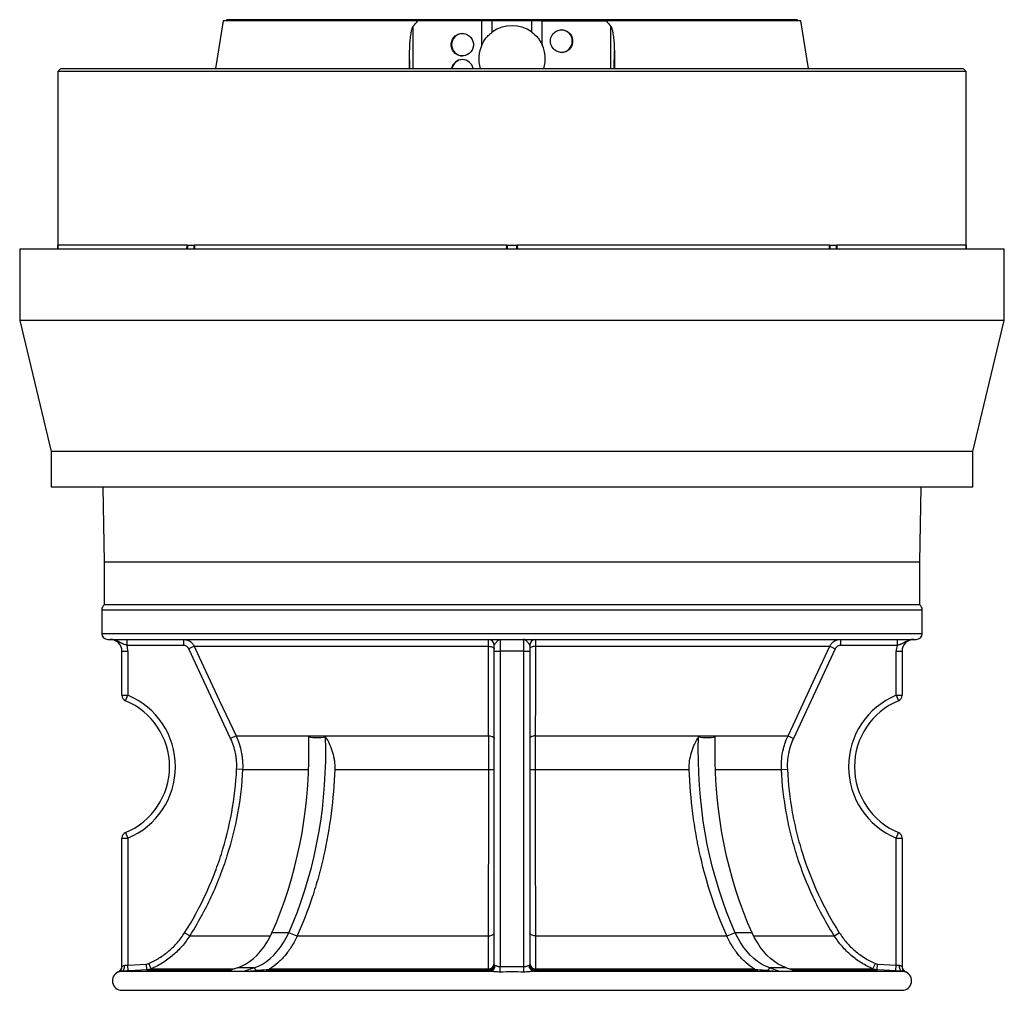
# Model space of a CAD drawing. Header units: millimetres. Extents: x 2138 to 3794, y 859 to 5107.
# Tile 1 of 4: x 2138 to 3794, y 859 to 2491. Entities that reach past the tile are written whole.
import ezdxf

# ---------------------------------------------------------------- set-up
doc = ezdxf.new("R2010")
doc.units = ezdxf.units.MM
doc.header["$LTSCALE"] = 2

msp = doc.modelspace()

# ---------------------------------------------------------------- linework, layer by layer
at = {"color": 7, "linetype": 'Continuous', "lineweight": 25}
for p, q in [((2479.6, 2488.8), (2466.7, 2408.8)), ((2807.3, 2488.8), (2479.6, 2488.8)), ((2485.5, 2490.8), (2485.6, 2488.8)), ((2882.2, 2488.8), (2807.3, 2488.8)), ((2915, 2488.8), (2882.2, 2488.8)), ((2914.8, 2448.5), (2915, 2488.8)), ((2932.3, 2488.8), (2915, 2488.8)), ((2932.3, 2469.9), (2932.3, 2488.8)), ((2965.6, 2488.8), (2932.3, 2488.8)), ((2998.8, 2488.8), (2965.6, 2488.8)), ((3016.2, 2488.8), (2998.8, 2488.8)), ((2998.8, 2469.9), (2998.8, 2488.8)), ((3016.3, 2448.5), (3016.2, 2488.8)), ((3016.2, 2488.8), (3048.9, 2488.8)), ((3048.9, 2488.8), (3123.9, 2488.8)), ((3451.6, 2488.8), (3123.9, 2488.8)), ((3445.6, 2488.8), (3445.6, 2490.8)), ((3464.5, 2408.8), (3451.6, 2488.8)), ((2793.1, 2408.8), (2793.4, 2438.6)), ((3137.7, 2438.6), (3138.1, 2408.8)), ((2206.6, 2408.8), (2201.6, 2403.8)), ((2201.6, 2403.8), (2201.6, 2111.5)), ((3729.6, 2403.8), (2201.6, 2403.8)), ((2206.6, 2408.8), (3724.6, 2408.8)), ((3729.6, 2403.8), (3724.6, 2408.8)), ((3729.6, 2111.5), (3729.6, 2403.8)), ((2137.6, 2104.8), (2137.6, 1984.8)), ((3793.6, 2104.8), (2137.6, 2104.8)), ((2419.1, 2111.5), (2201.6, 2111.5)), ((2201.6, 2111.5), (2201.6, 2111.5)), ((2201.6, 2104.8), (2201.6, 2111.5)), ((2201.6, 2111.5), (2201.6, 2111.5)), ((2419.1, 2111.5), (2419.4, 2111.5)), ((2419.4, 2111.5), (2419.7, 2111.5)), ((2419.7, 2111.5), (2425.3, 2111.5)), ((2425.3, 2111.5), (2431, 2111.5)), ((2431, 2111.5), (2431.3, 2111.5)), ((2431.3, 2111.5), (2431.7, 2111.5)), ((2956.7, 2111.5), (2431.7, 2111.5)), ((2956.7, 2111.5), (2957.1, 2111.5)), ((2957.1, 2111.5), (2957.6, 2111.5)), ((2957.6, 2111.5), (2965.6, 2111.5)), ((2965.6, 2111.5), (2973.6, 2111.5)), ((2973.6, 2111.5), (2974, 2111.5)), ((2974, 2111.5), (2974.4, 2111.5)), ((3499.5, 2111.5), (2974.4, 2111.5)), ((3499.5, 2111.5), (3499.8, 2111.5)), ((3499.8, 2111.5), (3500.2, 2111.5)), ((3500.2, 2111.5), (3505.8, 2111.5)), ((3505.8, 2111.5), (3511.5, 2111.5)), ((3511.5, 2111.5), (3511.8, 2111.5)), ((3511.8, 2111.5), (3512, 2111.5)), ((3729.5, 2111.5), (3512, 2111.5)), ((3729.5, 2104.8), (3729.5, 2111.5)), ((3729.5, 2111.5), (3729.6, 2111.5)), ((3729.6, 2111.5), (3729.6, 2111.5)), ((3729.6, 2111.5), (3729.6, 2104.8)), ((3793.6, 1984.8), (3793.6, 2104.8)), ((2137.6, 1984.8), (2190.6, 1764.8)), ((3793.6, 1984.8), (2137.6, 1984.8)), ((3740.6, 1764.8), (3793.6, 1984.8)), ((2190.6, 1764.8), (2190.6, 1704.8)), ((3740.6, 1764.8), (2190.6, 1764.8)), ((3740.6, 1704.8), (3740.6, 1764.8)), ((3740.6, 1704.8), (2190.6, 1704.8)), ((2277.2, 1704.8), (2279.4, 1578.8)), ((3651.7, 1578.8), (3653.9, 1704.8)), ((3651.7, 1578.8), (2279.4, 1578.8)), ((2279.6, 1578.8), (2279.6, 1506.8)), ((3651.6, 1506.8), (3651.6, 1578.8)), ((2275.6, 1498.8), (2275.6, 1458.8)), ((3651.6, 1506.8), (2279.6, 1506.8)), ((3655.6, 1458.8), (3655.6, 1498.8)), ((2285.6, 1448.8), (2965.6, 1448.8)), ((2317.9, 1448.8), (2317.9, 1438.8)), ((2412.9, 1448.8), (2412.9, 1438.8)), ((2945.6, 1448.8), (2945.6, 1428.8)), ((2965.6, 1448.8), (3645.6, 1448.8)), ((2985.6, 1428.8), (2985.6, 1448.8)), ((3518.2, 1448.8), (3518.2, 1438.8)), ((3613.3, 1448.8), (3613.3, 1438.8)), ((2309.6, 1428.8), (2319.6, 1428.8)), ((2309.6, 1354.8), (2309.6, 1428.8)), ((2412.9, 1438.8), (2317.9, 1438.8)), ((2319.6, 1428.8), (2319.6, 1354.8)), ((2431, 1437.3), (2422, 1433)), ((2492.3, 1282.4), (2422, 1433)), ((2431, 1437.3), (2926.2, 1437.3)), ((2935.6, 1428.8), (2935.6, 1438.8)), ((2935.6, 1428.8), (2945.6, 1428.8)), ((2935.6, 901.3), (2935.6, 1428.8)), ((2985.6, 1428.8), (2945.6, 1428.8)), ((2945.6, 1428.8), (2945.6, 898.6)), ((2985.6, 1428.8), (2995.6, 1428.8)), ((2985.6, 898.6), (2985.6, 1428.8)), ((2995.6, 1438.8), (2995.6, 1428.8)), ((2995.6, 1428.8), (2995.6, 901.3)), ((3004.9, 1437.3), (3500.1, 1437.3)), ((3509.2, 1433), (3438.9, 1282.4)), ((3500.1, 1437.3), (3509.2, 1433)), ((3613.3, 1438.8), (3518.2, 1438.8)), ((3611.6, 1428.8), (3621.6, 1428.8)), ((3611.6, 1354.8), (3611.6, 1428.8)), ((3621.6, 1428.8), (3621.6, 1354.8)), ((2309.6, 1354.8), (2319.6, 1354.8)), ((2315.7, 1345.6), (2319.6, 1354.8)), ((3611.6, 1354.8), (3621.6, 1354.8)), ((3611.6, 1354.8), (3615.4, 1345.6)), ((2501.4, 1286.6), (2492.3, 1282.4)), ((2501.4, 1286.6), (2926.3, 1286.6)), ((3004.8, 1286.6), (3429.8, 1286.6)), ((3429.8, 1286.6), (3438.9, 1282.4)), ((2512.5, 1229.9), (2502.5, 1230.4)), ((2512.5, 1229.9), (2623.5, 1229.9)), ((2667.5, 1229.9), (2926.4, 1229.9)), ((3004.7, 1229.9), (3263.7, 1229.9)), ((3307.6, 1229.9), (3418.7, 1229.9)), ((3418.7, 1229.9), (3428.7, 1230.4)), ((2309.6, 1114.8), (2319.6, 1114.8)), ((2309.6, 898.8), (2309.6, 1114.8)), ((2315.7, 1124), (2319.6, 1114.8)), ((2319.6, 1114.8), (2319.6, 901.3)), ((3611.6, 1114.8), (3615.4, 1124)), ((3611.6, 901.3), (3611.6, 1114.8)), ((3611.6, 1114.8), (3621.6, 1114.8)), ((3621.6, 1114.8), (3621.6, 898.8)), ((2423.5, 950.2), (2415, 955.6)), ((2590.1, 955.6), (2561.8, 955.6)), ((2604.1, 949.8), (2590.1, 955.6)), ((2604.2, 950.2), (2926.2, 950.2)), ((3005, 950.2), (3326.9, 950.2)), ((3341.1, 955.6), (3327.1, 949.8)), ((3369.4, 955.6), (3341.1, 955.6)), ((3507.7, 950.2), (3516.1, 955.6)), ((2319.6, 901.3), (2351, 903)), ((2320.1, 891.3), (2319.6, 901.3)), ((2351.5, 893), (2351, 903)), ((2358.5, 894.6), (2354.5, 903.8)), ((2503.7, 896.4), (2487.5, 890.8)), ((2532, 896.4), (2503.7, 896.4)), ((2532, 896.4), (2515.8, 890.8)), ((2536, 892), (2532, 896.4)), ((2557.9, 894.6), (2925.8, 894.6)), ((2945.7, 889.5), (2945.6, 898.6)), ((2985.5, 889.5), (2985.6, 898.6)), ((3005.3, 894.6), (3373.2, 894.6)), ((3399.2, 896.4), (3395.2, 892)), ((3427.5, 896.4), (3399.2, 896.4)), ((3399.2, 896.4), (3415.4, 890.8)), ((3427.5, 896.4), (3443.6, 890.8)), ((3572.7, 894.6), (3576.7, 903.8)), ((3579.6, 893), (3580.2, 903)), ((3580.2, 903), (3611.6, 901.3)), ((3611.1, 891.3), (3611.6, 901.3)), ((2309.1, 890.8), (2928.5, 890.8)), ((2515.8, 890.8), (2536, 892)), ((2552.1, 893), (2925.6, 893)), ((3002.7, 890.8), (3622.1, 890.8)), ((3005.5, 893), (3379, 893)), ((3395.2, 892), (3415.4, 890.8)), ((3627.7, 889.5), (3627.7, 889.5)), ((2309.6, 858.8), (3621.6, 858.8))]:
    msp.add_line(p, q, dxfattribs=at)
at = {"color": 8, "linetype": 'Continuous', "lineweight": 25}
for p, q in [((2965.6, 2490.8), (2485.5, 2490.8)), ((3445.6, 2490.8), (2965.6, 2490.8)), ((2799.3, 2408.8), (2799.5, 2479.8)), ((3131.9, 2408.8), (3131.7, 2479.8)), ((2793.9, 2408.8), (2793.4, 2438.6)), ((3137.2, 2408.8), (3137.7, 2438.6)), ((2418.9, 2104.8), (2419.1, 2111.5)), ((2419.7, 2111.5), (2419.7, 2104.8)), ((2431, 2104.8), (2431, 2111.5)), ((2956.4, 2104.8), (2956.7, 2111.5)), ((2957.6, 2111.5), (2957.6, 2104.8)), ((2973.6, 2104.8), (2973.6, 2111.5)), ((3499.3, 2104.8), (3499.5, 2111.5)), ((3500.2, 2111.5), (3500.2, 2104.8)), ((3511.5, 2104.8), (3511.5, 2111.5)), ((2275.6, 1498.8), (2965.6, 1498.8)), ((2965.6, 1498.8), (3655.6, 1498.8)), ((2275.6, 1458.8), (2965.6, 1458.8)), ((2965.6, 1458.8), (3655.6, 1458.8)), ((2423.5, 950.2), (2559.2, 950.2)), ((3371.9, 950.2), (3507.7, 950.2)), ((2358.5, 894.6), (2498.4, 894.6)), ((3432.7, 894.6), (3572.7, 894.6)), ((2351.5, 893), (2493.8, 893)), ((3437.4, 893), (3579.6, 893)), ((3627.7, 889.5), (3627.7, 889.5))]:
    msp.add_line(p, q, dxfattribs=at)
at = {"color": 7, "linetype": 'Continuous', "lineweight": 25, "flags": 128}
for points in [[(2431, 1437.3), (2439.5, 1419.1), (2473.3, 1346.6), (2501.4, 1286.6)], [(2926.2, 1437.3), (2928.1, 1437.1), (2929.9, 1436.9), (2931.5, 1436.5), (2932.9, 1435.9), (2934, 1435.3), (2934.9, 1434.6), (2935.4, 1433.8), (2935.6, 1433)], [(3004.9, 1437.3), (3003.1, 1437.1), (3001.3, 1436.9), (2999.7, 1436.5), (2998.3, 1435.9), (2997.1, 1435.3), (2996.3, 1434.6), (2995.8, 1433.8), (2995.6, 1433)], [(3429.8, 1286.6), (3438.3, 1304.7), (3472.1, 1377.2), (3500.1, 1437.3)], [(2561.8, 955.6), (2569.3, 973), (2576.3, 990.7), (2582.9, 1008.8), (2589, 1027.3), (2594.7, 1046), (2599.8, 1065), (2604.5, 1084.2), (2608.7, 1103.7), (2612.4, 1123.4), (2615.6, 1143.2), (2618.3, 1163.2), (2620.5, 1183.3), (2622.1, 1203.6), (2623.3, 1223.9), (2623.9, 1244.2), (2624, 1264.5), (2623.6, 1284.9)], [(2590.1, 955.6), (2597.6, 973), (2604.6, 990.7), (2611.2, 1008.8), (2617.3, 1027.3), (2623, 1046), (2628.1, 1065), (2632.8, 1084.2), (2637, 1103.7), (2640.7, 1123.4), (2643.9, 1143.2), (2646.6, 1163.2), (2648.8, 1183.3), (2650.4, 1203.6), (2651.6, 1223.9), (2652.2, 1244.2), (2652.3, 1264.5), (2651.9, 1284.9)], [(2926.3, 1286.6), (2928.2, 1286.5), (2929.9, 1286.2), (2931.5, 1285.8), (2932.9, 1285.3), (2934.1, 1284.6), (2934.9, 1283.9), (2935.4, 1283.2), (2935.6, 1282.4)], [(3004.8, 1286.6), (3003, 1286.5), (3001.2, 1286.2), (2999.6, 1285.8), (2998.2, 1285.3), (2997.1, 1284.6), (2996.3, 1283.9), (2995.8, 1283.2), (2995.6, 1282.4)], [(3341.1, 955.6), (3333.6, 973), (3326.6, 990.7), (3320, 1008.8), (3313.9, 1027.3), (3308.2, 1046), (3303, 1065), (3298.3, 1084.2), (3294.1, 1103.7), (3290.5, 1123.4), (3287.3, 1143.2), (3284.6, 1163.2), (3282.4, 1183.3), (3280.7, 1203.6), (3279.6, 1223.9), (3279, 1244.2), (3278.8, 1264.5), (3279.3, 1284.9)], [(3369.4, 955.6), (3361.9, 973), (3354.8, 990.7), (3348.3, 1008.8), (3342.1, 1027.3), (3336.5, 1046), (3331.3, 1065), (3326.6, 1084.2), (3322.4, 1103.7), (3318.7, 1123.4), (3315.5, 1143.2), (3312.9, 1163.2), (3310.7, 1183.3), (3309, 1203.6), (3307.9, 1223.9), (3307.2, 1244.2), (3307.1, 1264.5), (3307.5, 1284.9)], [(2503.7, 896.4), (2510.7, 899.3), (2517.6, 902.9), (2524.3, 907.3), (2530.7, 912.4), (2536.8, 918.1), (2542.6, 924.5), (2548, 931.5), (2553, 939), (2557.6, 947.1), (2561.8, 955.6)], [(2532, 896.4), (2539, 899.3), (2545.9, 902.9), (2552.6, 907.3), (2559, 912.4), (2565.1, 918.1), (2570.8, 924.5), (2576.3, 931.5), (2581.3, 939), (2585.9, 947.1), (2590.1, 955.6)], [(2926.2, 950.2), (2928.1, 950.4), (2929.8, 950.7), (2931.4, 951.3), (2932.9, 951.9), (2934, 952.7), (2934.9, 953.6), (2935.4, 954.6), (2935.6, 955.6)], [(3005, 950.2), (3003.1, 950.4), (3001.3, 950.7), (2999.7, 951.3), (2998.3, 951.9), (2997.1, 952.7), (2996.3, 953.6), (2995.8, 954.6), (2995.6, 955.6)], [(3399.2, 896.4), (3392.1, 899.3), (3385.3, 902.9), (3378.6, 907.3), (3372.2, 912.4), (3366.1, 918.1), (3360.3, 924.5), (3354.9, 931.5), (3349.9, 939), (3345.3, 947.1), (3341.1, 955.6)], [(3427.5, 896.4), (3420.4, 899.3), (3413.5, 902.9), (3406.9, 907.3), (3400.5, 912.4), (3394.4, 918.1), (3388.6, 924.5), (3383.2, 931.5), (3378.2, 939), (3373.5, 947.1), (3369.4, 955.6)], [(2309.1, 890.8), (2310.1, 891), (2311.1, 891.6), (2312, 892.5), (2312.8, 893.8), (2313.4, 895.3), (2313.8, 897), (2314, 898.8), (2314.1, 900.7)], [(3622.1, 890.8), (3621, 891), (3620.1, 891.6), (3619.2, 892.5), (3618.4, 893.8), (3617.8, 895.3), (3617.4, 897), (3617.1, 898.8), (3617.1, 900.7)], [(2351.5, 893), (2331.5, 891.9), (2320.1, 891.3)], [(2925.6, 891.3), (2925.6, 892.3), (2925.6, 893)], [(3005.5, 893), (3005.5, 891.9), (3005.5, 891.3)], [(3611.1, 891.3), (3591.1, 892.4), (3579.6, 893)]]:
    msp.add_lwpolyline(points, dxfattribs=at)
at = {"color": 7, "linetype": 'Continuous', "lineweight": 25}
for centre, radius, start, end in [((2883.1, 2448.8), 19, 91.868, 267.9584), ((2965.6, 2424.8), 56, 53.5819, 126.4181), ((3048, 2454.8), 19, 272.0138, 88.1599), ((2965.6, 2424.8), 56, 154.9502, 196.6015), ((2965.6, 2424.8), 56, 343.3985, 25.0498), ((2883.1, 2405), 18.8, 91.7514, 168.3234), ((2285.6, 1498.8), 10, 126.8699, 180), ((3645.6, 1498.8), 10, 360, 53.1301), ((2285.6, 1458.8), 10, 180, 270), ((3645.6, 1458.8), 10, 270, 0), ((2289.6, 1428.8), 20, 0, 90), ((2925.6, 1438.8), 10, 0, 90), ((3005.6, 1438.8), 10, 90, 180), ((3641.6, 1428.8), 20, 90, 180), ((2289.6, 1428.8), 30, 0, 19.4712), ((3641.6, 1428.8), 30, 160.5288, 180), ((2319.6, 1354.8), 10, 180, 247.3801), ((2269.6, 1234.8), 120, 292.6199, 67.3801), ((2269.6, 1234.8), 130, 292.6199, 67.3801), ((3661.6, 1234.8), 130, 112.6199, 247.3801), ((3661.6, 1234.8), 120, 112.6199, 247.3801), ((3611.6, 1354.8), 10, 292.6199, 0), ((2928.6, 1274.2), 44.3, 267.2213, 279.0705), ((3002.6, 1274.2), 44.3, 260.9295, 272.7787), ((2319.6, 1114.8), 10, 112.6199, 180), ((3611.6, 1114.8), 10, 0, 67.3801), ((2299.6, 898.8), 10, 292.6476, 0.2395), ((2299.6, 898.8), 10, 316.1034, 360), ((2925.6, 903), 9.99, 270.1557, 359.961), ((2925.6, 901.3), 9.99, 270.146, 359.961), ((2926, 904.2), 9.59, 269.0397, 357.5003), ((2927.4, 900.4), 9.67, 276.6449, 2.289), ((3003.8, 900.4), 9.67, 177.711, 263.3551), ((3005.2, 904.2), 9.59, 182.4997, 270.9603), ((3005.6, 903), 9.99, 180.039, 269.8443), ((3005.6, 901.3), 9.99, 180.039, 269.854), ((3631.6, 898.8), 10, 179.7605, 247.3882), ((3631.6, 898.8), 10, 180, 223.2508), ((2309.6, 874.8), 16, 112.6242, 270), ((3621.6, 874.8), 16, 270, 67.4072)]:
    msp.add_arc(centre, radius, start, end, dxfattribs=at)
at = {"color": 8, "linetype": 'Continuous', "lineweight": 25}
for centre, start, end in [((2299.6, 898.8), 292.648, 316.1035), ((3631.6, 898.8), 223.2508, 247.352)]:
    msp.add_arc(centre, 10, start, end, dxfattribs=at)
at = {"color": 7, "linetype": 'Continuous', "lineweight": 25}
for centre, major_axis in [((2882, 2448.8), (1.9, 18.9)), ((3049, 2454.8), (-1.9, 18.9))]:
    msp.add_ellipse(centre, major_axis=major_axis, ratio=0.984511, dxfattribs=at)
for start_param, end_param in [(0.0977, 1.456383), (5.022202, 6.380885)]:
    msp.add_ellipse((2882, 2404.8), major_axis=(1.9, 18.9), ratio=0.984511, start_param=start_param, end_param=end_param, dxfattribs=at)
for points in [[(2799.5, 2479.8), (2802, 2482.9), (2804.6, 2485.9), (2807.3, 2488.8)], [(3123.9, 2488.8), (3126.6, 2485.9), (3129.2, 2482.9), (3131.7, 2479.8)], [(2623.6, 1284.9), (2628.4, 1284.2), (2637.8, 1283.4), (2647.2, 1284.2), (2651.9, 1284.9)], [(3279.3, 1284.9), (3283.9, 1284.2), (3293.3, 1283.4), (3302.8, 1284.2), (3307.5, 1284.9)], [(2604.2, 950.2), (2604.2, 950.1), (2604.1, 950), (2604.1, 949.8)], [(3327.1, 949.8), (3327, 950), (3327, 950.1), (3326.9, 950.2)], [(2351, 903), (2352.2, 903), (2353.4, 903.3), (2354.5, 903.8)], [(2358.5, 894.6), (2357.3, 894.1), (2355.1, 893.4), (2352.7, 893), (2351.5, 893)], [(2925.6, 893), (2925.7, 893), (2925.7, 893.4), (2925.8, 894.1), (2925.8, 894.6)], [(3005.3, 894.6), (3005.4, 894.1), (3005.4, 893.4), (3005.5, 893), (3005.5, 893)], [(3579.6, 893), (3578.4, 893), (3576.1, 893.4), (3573.8, 894.1), (3572.7, 894.6)], [(3576.7, 903.8), (3577.8, 903.3), (3579, 903), (3580.2, 903)], [(2487.5, 890.8), (2497, 890.8), (2506.5, 890.8), (2515.8, 890.8)], [(2552.1, 893), (2546.6, 892.7), (2541.2, 892.3), (2536, 892)], [(2985.5, 889.5), (2972.2, 889.6), (2959, 889.6), (2945.7, 889.5)], [(3395.2, 892), (3390, 892.3), (3384.6, 892.7), (3379, 893)], [(3415.4, 890.8), (3424.7, 890.8), (3434.1, 890.8), (3443.6, 890.8)]]:
    msp.add_open_spline(points, degree=3, dxfattribs=at)
for points, knots in [([(2793.4, 2438.6), (2793.5, 2442), (2793.6, 2445.5), (2794, 2452.5), (2794.3, 2456), (2794.9, 2461.2), (2795.1, 2462.9), (2795.6, 2466.4), (2795.9, 2468.1), (2796.6, 2471.6), (2797, 2473.3), (2797.7, 2475.8), (2797.9, 2476.7), (2798.4, 2477.9), (2798.6, 2478.3), (2799, 2479.1), (2799.2, 2479.5), (2799.5, 2479.8)], [0, 0, 0, 0, 0.25, 0.25, 0.5, 0.5, 0.625, 0.625, 0.75, 0.75, 0.875, 0.875, 0.9375, 0.9375, 0.96875, 0.96875, 1, 1, 1, 1]), ([(2914.8, 2448.5), (2916.8, 2452.7), (2919.3, 2456.7), (2922.9, 2461.1), (2923.7, 2462), (2925.3, 2463.7), (2926.1, 2464.6), (2928.7, 2467), (2930.4, 2468.5), (2932.3, 2469.9)], [0, 0, 0, 0, 0.5, 0.5, 0.625, 0.625, 0.75, 0.75, 1, 1, 1, 1]), ([(2998.8, 2469.9), (3002.6, 2467.1), (3005.9, 2463.9), (3009.6, 2459.4), (3010.3, 2458.5), (3011.7, 2456.6), (3012.3, 2455.6), (3014.2, 2452.7), (3015.3, 2450.6), (3016.3, 2448.5)], [0, 0, 0, 0, 0.5, 0.5, 0.625, 0.625, 0.75, 0.75, 1, 1, 1, 1]), ([(3131.7, 2479.8), (3132, 2479.5), (3132.2, 2479.1), (3132.6, 2478.3), (3132.7, 2477.9), (3133.2, 2476.7), (3133.5, 2475.8), (3134.2, 2473.3), (3134.6, 2471.5), (3135.2, 2468.1), (3135.5, 2466.4), (3136, 2462.9), (3136.3, 2461.2), (3136.8, 2455.9), (3137.1, 2452.5), (3137.6, 2445.5), (3137.7, 2442), (3137.7, 2438.6)], [0, 0, 0, 0, 0.03125, 0.03125, 0.0625, 0.0625, 0.125, 0.125, 0.25, 0.25, 0.375, 0.375, 0.5, 0.5, 0.75, 0.75, 1, 1, 1, 1]), ([(2201.6, 2111.5), (2201.6, 2110.1), (2201.6, 2107.9), (2201.7, 2105.7), (2201.7, 2104.8)], [0, 0, 0, 0, 0.619793, 1, 1, 1, 1]), ([(2317.9, 1438.8), (2316.6, 1439.2), (2315.3, 1439.6), (2313.5, 1440.3), (2312.9, 1440.5), (2311.7, 1441.1), (2311.2, 1441.3), (2309.5, 1442.2), (2308.4, 1442.7), (2306.2, 1443.9), (2305.1, 1444.5), (2302.9, 1445.6), (2301.7, 1446.1), (2299.4, 1447), (2298.3, 1447.4), (2295.8, 1448.1), (2294.6, 1448.4), (2292.7, 1448.6), (2292.1, 1448.7), (2291.2, 1448.8), (2290.8, 1448.8), (2290.2, 1448.8), (2289.9, 1448.8), (2289.6, 1448.8)], [0, 0, 0, 0, 0.125, 0.125, 0.1875, 0.1875, 0.25, 0.25, 0.375, 0.375, 0.5, 0.5, 0.625, 0.625, 0.75, 0.75, 0.875, 0.875, 0.9375, 0.9375, 0.96875, 0.96875, 1, 1, 1, 1]), ([(2412.9, 1448.8), (2414.8, 1448.8), (2416.7, 1448.5), (2419.4, 1447.7), (2420.3, 1447.4), (2422, 1446.6), (2422.8, 1446.2), (2424, 1445.4), (2424.4, 1445.2), (2425.2, 1444.6), (2425.6, 1444.3), (2426.6, 1443.4), (2427.3, 1442.7), (2428.6, 1441.3), (2429.1, 1440.5), (2430.2, 1439), (2430.6, 1438.1), (2431, 1437.3)], [0, 0, 0, 0, 0.25, 0.25, 0.375, 0.375, 0.5, 0.5, 0.5625, 0.5625, 0.625, 0.625, 0.75, 0.75, 0.875, 0.875, 1, 1, 1, 1]), ([(2926.2, 1437.3), (2926.2, 1439), (2926.2, 1440.6), (2926.1, 1442.7), (2926.1, 1443.4), (2926, 1444.6), (2926, 1445.2), (2926, 1445.9), (2925.9, 1446.2), (2925.9, 1446.6), (2925.9, 1446.8), (2925.8, 1447.4), (2925.8, 1447.7), (2925.8, 1448.3), (2925.7, 1448.5), (2925.6, 1448.7), (2925.6, 1448.8), (2925.6, 1448.8)], [0, 0, 0, 0, 0.25, 0.25, 0.375, 0.375, 0.5, 0.5, 0.5625, 0.5625, 0.625, 0.625, 0.75, 0.75, 0.875, 0.875, 1, 1, 1, 1]), ([(2935.6, 1438.8), (2935.6, 1439.2), (2935.8, 1439.6), (2936.2, 1440.3), (2936.4, 1440.5), (2936.7, 1441.1), (2936.9, 1441.3), (2937.6, 1442.2), (2938.1, 1442.7), (2939, 1443.9), (2939.5, 1444.5), (2940.5, 1445.6), (2941, 1446.1), (2941.9, 1447), (2942.4, 1447.4), (2943.3, 1448.1), (2943.8, 1448.4), (2944.5, 1448.6), (2944.7, 1448.7), (2945, 1448.8), (2945.1, 1448.8), (2945.4, 1448.8), (2945.5, 1448.8), (2945.6, 1448.8)], [0, 0, 0, 0, 0.125, 0.125, 0.1875, 0.1875, 0.25, 0.25, 0.375, 0.375, 0.5, 0.5, 0.625, 0.625, 0.75, 0.75, 0.875, 0.875, 0.9375, 0.9375, 0.96875, 0.96875, 1, 1, 1, 1]), ([(2995.6, 1438.8), (2995.6, 1439.2), (2995.4, 1439.6), (2995, 1440.3), (2994.8, 1440.5), (2994.4, 1441.1), (2994.2, 1441.3), (2993.6, 1442.2), (2993.1, 1442.7), (2992.1, 1443.9), (2991.6, 1444.5), (2990.7, 1445.6), (2990.2, 1446.1), (2989.2, 1447), (2988.7, 1447.4), (2987.8, 1448.1), (2987.4, 1448.4), (2986.7, 1448.6), (2986.5, 1448.7), (2986.1, 1448.8), (2986, 1448.8), (2985.8, 1448.8), (2985.7, 1448.8), (2985.6, 1448.8)], [0, 0, 0, 0, 0.125, 0.125, 0.1875, 0.1875, 0.25, 0.25, 0.375, 0.375, 0.5, 0.5, 0.625, 0.625, 0.75, 0.75, 0.875, 0.875, 0.9375, 0.9375, 0.96875, 0.96875, 1, 1, 1, 1]), ([(3005.6, 1448.8), (3005.5, 1448.8), (3005.4, 1448.5), (3005.3, 1447.7), (3005.3, 1447.4), (3005.2, 1446.6), (3005.2, 1446.2), (3005.2, 1445.4), (3005.2, 1445.2), (3005.1, 1444.6), (3005.1, 1444.3), (3005.1, 1443.4), (3005.1, 1442.7), (3005, 1441.3), (3005, 1440.5), (3004.9, 1439), (3004.9, 1438.1), (3004.9, 1437.3)], [0, 0, 0, 0, 0.25, 0.25, 0.375, 0.375, 0.5, 0.5, 0.5625, 0.5625, 0.625, 0.625, 0.75, 0.75, 0.875, 0.875, 1, 1, 1, 1]), ([(3500.1, 1437.3), (3500.9, 1439), (3502, 1440.6), (3503.8, 1442.7), (3504.5, 1443.4), (3505.9, 1444.6), (3506.7, 1445.2), (3507.9, 1445.9), (3508.3, 1446.2), (3509.1, 1446.6), (3509.6, 1446.8), (3510.9, 1447.4), (3511.7, 1447.7), (3513.5, 1448.3), (3514.5, 1448.5), (3516.3, 1448.7), (3517.3, 1448.8), (3518.2, 1448.8)], [0, 0, 0, 0, 0.25, 0.25, 0.375, 0.375, 0.5, 0.5, 0.5625, 0.5625, 0.625, 0.625, 0.75, 0.75, 0.875, 0.875, 1, 1, 1, 1]), ([(3613.3, 1438.8), (3614.6, 1439.2), (3615.8, 1439.6), (3617.6, 1440.3), (3618.2, 1440.5), (3619.4, 1441.1), (3620, 1441.3), (3621.7, 1442.2), (3622.8, 1442.7), (3625, 1443.9), (3626.1, 1444.5), (3628.3, 1445.6), (3629.4, 1446.1), (3631.7, 1447), (3632.9, 1447.4), (3635.3, 1448.1), (3636.6, 1448.4), (3638.4, 1448.6), (3639.1, 1448.7), (3640, 1448.8), (3640.3, 1448.8), (3640.9, 1448.8), (3641.3, 1448.8), (3641.6, 1448.8)], [0, 0, 0, 0, 0.125, 0.125, 0.1875, 0.1875, 0.25, 0.25, 0.375, 0.375, 0.5, 0.5, 0.625, 0.625, 0.75, 0.75, 0.875, 0.875, 0.9375, 0.9375, 0.96875, 0.96875, 1, 1, 1, 1]), ([(2422, 1433), (2421.6, 1433.9), (2421.1, 1434.7), (2420.1, 1435.8), (2419.8, 1436.1), (2419.1, 1436.7), (2418.7, 1437), (2417.9, 1437.5), (2417.5, 1437.7), (2416.6, 1438.1), (2416.2, 1438.3), (2414.8, 1438.7), (2413.9, 1438.8), (2412.9, 1438.8)], [0, 0, 0, 0, 0.25, 0.25, 0.375, 0.375, 0.5, 0.5, 0.625, 0.625, 0.75, 0.75, 1, 1, 1, 1]), ([(2926.3, 1286.6), (2926.3, 1292.7), (2926.3, 1298.7), (2926.3, 1304.7), (2926.3, 1328.9), (2926.3, 1353), (2926.3, 1377.2), (2926.3, 1397.2), (2926.3, 1417.2), (2926.2, 1437.3)], [0, 0, 0, 0, 0.01, 0.01, 0.01, 0.05, 0.05, 0.05, 0.08315202, 0.08315202, 0.08315202, 0.08315202]), ([(3004.9, 1437.3), (3004.9, 1431.2), (3004.9, 1425.2), (3004.9, 1419.1), (3004.9, 1395), (3004.9, 1370.8), (3004.9, 1346.7), (3004.8, 1326.7), (3004.8, 1306.6), (3004.8, 1286.6)], [0, 0, 0, 0, 0.01, 0.01, 0.01, 0.05, 0.05, 0.05, 0.08315202, 0.08315202, 0.08315202, 0.08315202]), ([(3518.2, 1438.8), (3517.3, 1438.8), (3516.3, 1438.7), (3515, 1438.3), (3514.5, 1438.1), (3513.7, 1437.7), (3513.3, 1437.5), (3512.5, 1437), (3512.1, 1436.7), (3511.4, 1436.1), (3511, 1435.8), (3510.1, 1434.7), (3509.6, 1433.9), (3509.2, 1433)], [0, 0, 0, 0, 0.25, 0.25, 0.375, 0.375, 0.5, 0.5, 0.625, 0.625, 0.75, 0.75, 1, 1, 1, 1]), ([(2502.5, 1230.4), (2502.7, 1234.9), (2502.7, 1239.3), (2502.2, 1246.1), (2501.9, 1248.3), (2501.4, 1252.7), (2501, 1254.9), (2499.7, 1261.5), (2498.6, 1265.7), (2495.8, 1274.2), (2494.2, 1278.3), (2492.3, 1282.4)], [0, 0, 0, 0, 0.25, 0.25, 0.375, 0.375, 0.5, 0.5, 0.75, 0.75, 1, 1, 1, 1]), ([(2501.4, 1286.6), (2503.4, 1282.2), (2505.2, 1277.7), (2508.2, 1268.5), (2509.4, 1263.8), (2510.8, 1256.6), (2511.2, 1254.3), (2511.9, 1249.4), (2512.1, 1247), (2512.7, 1239.7), (2512.7, 1234.8), (2512.5, 1229.9)], [0, 0, 0, 0, 0.25, 0.25, 0.5, 0.5, 0.625, 0.625, 0.75, 0.75, 1, 1, 1, 1]), ([(2651.9, 1284.9), (2654.5, 1280.8), (2656.8, 1276.5), (2660.8, 1267.8), (2662.5, 1263.3), (2664.2, 1257.4), (2664.5, 1256.2), (2665.1, 1253.9), (2665.3, 1252.7), (2666.1, 1249.1), (2666.5, 1246.8), (2667.4, 1239.6), (2667.6, 1234.8), (2667.5, 1229.9)], [0, 0, 0, 0, 0.25, 0.25, 0.5, 0.5, 0.5625, 0.5625, 0.625, 0.625, 0.75, 0.75, 1, 1, 1, 1]), ([(2926.4, 1229.9), (2926.4, 1234.8), (2926.4, 1239.6), (2926.4, 1249.3), (2926.4, 1254.1), (2926.4, 1261.2), (2926.4, 1263.6), (2926.4, 1268.3), (2926.4, 1270.7), (2926.4, 1277.6), (2926.4, 1282.2), (2926.3, 1286.6)], [0, 0, 0, 0, 0.25, 0.25, 0.5, 0.5, 0.625, 0.625, 0.75, 0.75, 1, 1, 1, 1]), ([(3004.8, 1286.6), (3004.8, 1282.2), (3004.8, 1277.7), (3004.8, 1268.5), (3004.7, 1263.8), (3004.7, 1256.7), (3004.7, 1254.3), (3004.7, 1249.4), (3004.7, 1247), (3004.7, 1239.7), (3004.7, 1234.8), (3004.7, 1229.9)], [0, 0, 0, 0, 0.25, 0.25, 0.5, 0.5, 0.625, 0.625, 0.75, 0.75, 1, 1, 1, 1]), ([(3263.7, 1229.9), (3263.5, 1234.8), (3263.7, 1239.6), (3265, 1249.1), (3265.9, 1253.8), (3268, 1260.8), (3268.7, 1263.1), (3270.4, 1267.7), (3271.4, 1269.9), (3274.4, 1276.5), (3276.7, 1280.8), (3279.3, 1284.9)], [0, 0, 0, 0, 0.25, 0.25, 0.5, 0.5, 0.625, 0.625, 0.75, 0.75, 1, 1, 1, 1]), ([(3418.7, 1229.9), (3418.5, 1234.8), (3418.5, 1239.6), (3419.2, 1249.3), (3419.8, 1254.1), (3421.2, 1261.2), (3421.8, 1263.6), (3423, 1268.3), (3423.7, 1270.6), (3425.9, 1277.6), (3427.7, 1282.2), (3429.8, 1286.6)], [0, 0, 0, 0, 0.25, 0.25, 0.5, 0.5, 0.625, 0.625, 0.75, 0.75, 1, 1, 1, 1]), ([(3438.9, 1282.4), (3437, 1278.3), (3435.3, 1274.2), (3433.2, 1267.8), (3432.6, 1265.6), (3431.5, 1261.3), (3431, 1259.1), (3429.7, 1252.6), (3429.1, 1248.2), (3428.5, 1239.3), (3428.4, 1234.9), (3428.7, 1230.4)], [0, 0, 0, 0, 0.25, 0.25, 0.375, 0.375, 0.5, 0.5, 0.75, 0.75, 1, 1, 1, 1]), ([(2415, 955.6), (2428.2, 976.3), (2439.9, 997.6), (2452.8, 1025.3), (2455.2, 1030.9), (2460.1, 1042.1), (2462.4, 1047.8), (2469, 1064.8), (2473.1, 1076.3), (2484, 1110.9), (2489.9, 1134.3), (2498.5, 1181.8), (2501.3, 1205.9), (2502.5, 1230.4)], [0, 0, 0, 0, 0.25, 0.25, 0.3125, 0.3125, 0.375, 0.375, 0.5, 0.5, 0.75, 0.75, 1, 1, 1, 1]), ([(2512.5, 1229.9), (2511.2, 1205), (2508.4, 1180.5), (2499.6, 1132.2), (2493.7, 1108.3), (2482.5, 1073.1), (2478.4, 1061.5), (2471.7, 1044.1), (2469.3, 1038.3), (2464.4, 1026.9), (2461.9, 1021.2), (2448.7, 993), (2436.8, 971.3), (2423.5, 950.2)], [0, 0, 0, 0, 0.25, 0.25, 0.5, 0.5, 0.625, 0.625, 0.6875, 0.6875, 0.75, 0.75, 1, 1, 1, 1]), ([(2667.5, 1229.9), (2666.6, 1205), (2664.6, 1180.5), (2658.3, 1132.1), (2654.1, 1108.2), (2647.4, 1078.7), (2646, 1072.8), (2643.8, 1064), (2643.1, 1061.1), (2641.5, 1055.3), (2640.8, 1052.4), (2636.8, 1037.9), (2633.3, 1026.6), (2622.1, 992.9), (2613.7, 971.2), (2604.2, 950.2)], [0, 0, 0, 0, 0.25, 0.25, 0.5, 0.5, 0.5625, 0.5625, 0.59375, 0.59375, 0.625, 0.625, 0.75, 0.75, 1, 1, 1, 1]), ([(2926.2, 950.2), (2926.2, 971.2), (2926.3, 992.9), (2926.3, 1037.4), (2926.3, 1060.3), (2926.4, 1095.5), (2926.4, 1107.4), (2926.4, 1131.5), (2926.4, 1143.7), (2926.4, 1180.4), (2926.4, 1205), (2926.4, 1229.9)], [0, 0, 0, 0, 0.25, 0.25, 0.5, 0.5, 0.625, 0.625, 0.75, 0.75, 1, 1, 1, 1]), ([(3004.7, 1229.9), (3004.7, 1205), (3004.7, 1180.5), (3004.8, 1132.2), (3004.8, 1108.3), (3004.8, 1073.1), (3004.8, 1061.4), (3004.8, 1044.1), (3004.8, 1038.3), (3004.9, 1026.9), (3004.9, 1021.2), (3004.9, 993), (3004.9, 971.3), (3005, 950.2)], [0, 0, 0, 0, 0.25, 0.25, 0.5, 0.5, 0.625, 0.625, 0.6875, 0.6875, 0.75, 0.75, 1, 1, 1, 1]), ([(3326.9, 950.2), (3317.5, 971.2), (3309, 992.9), (3294.2, 1037.5), (3287.9, 1060.4), (3281.2, 1089.9), (3279.9, 1095.8), (3278.1, 1104.8), (3277.5, 1107.8), (3276.4, 1113.8), (3275.8, 1116.8), (3273.2, 1131.8), (3271.3, 1143.9), (3266.6, 1180.4), (3264.6, 1205), (3263.7, 1229.9)], [0, 0, 0, 0, 0.25, 0.25, 0.5, 0.5, 0.5625, 0.5625, 0.59375, 0.59375, 0.625, 0.625, 0.75, 0.75, 1, 1, 1, 1]), ([(3507.7, 950.2), (3494.4, 971.2), (3482.5, 992.9), (3461.7, 1037.4), (3452.7, 1060.3), (3441.5, 1095.5), (3438.1, 1107.4), (3432.1, 1131.6), (3429.5, 1143.7), (3422.8, 1180.4), (3419.9, 1205), (3418.7, 1229.9)], [0, 0, 0, 0, 0.25, 0.25, 0.5, 0.5, 0.625, 0.625, 0.75, 0.75, 1, 1, 1, 1]), ([(3428.7, 1230.4), (3429.9, 1205.9), (3432.7, 1181.8), (3439.2, 1145.8), (3441.8, 1133.9), (3447.7, 1110.1), (3451, 1098.4), (3462.1, 1063.8), (3470.9, 1041.3), (3491.4, 997.5), (3503, 976.2), (3516.1, 955.6)], [0, 0, 0, 0, 0.25, 0.25, 0.375, 0.375, 0.5, 0.5, 0.75, 0.75, 1, 1, 1, 1]), ([(2354.5, 903.8), (2360.7, 906.5), (2366.7, 909.6), (2375.2, 915), (2378, 916.9), (2383.5, 920.9), (2386.1, 923), (2393.8, 929.6), (2398.6, 934.3), (2407.4, 944.5), (2411.4, 949.9), (2415, 955.6)], [0, 0, 0, 0, 0.25, 0.25, 0.375, 0.375, 0.5, 0.5, 0.75, 0.75, 1, 1, 1, 1]), ([(2423.5, 950.2), (2419.6, 944.1), (2415.3, 938.3), (2405.9, 927.5), (2400.8, 922.4), (2392.5, 915.3), (2389.7, 913.1), (2383.8, 908.7), (2380.8, 906.7), (2374.7, 902.8), (2371.5, 901), (2365.1, 897.6), (2361.8, 896.1), (2358.5, 894.6)], [0, 0, 0, 0, 0.25, 0.25, 0.5, 0.5, 0.625, 0.625, 0.75, 0.75, 0.875, 0.875, 1, 1, 1, 1]), ([(2604.1, 949.8), (2601.3, 943.7), (2598.2, 938), (2591.5, 927.2), (2587.8, 922.1), (2580, 912.7), (2575.8, 908.5), (2567.2, 900.9), (2562.6, 897.5), (2557.9, 894.6)], [0, 0, 0, 0, 0.25, 0.25, 0.5, 0.5, 0.75, 0.75, 1, 1, 1, 1]), ([(2925.8, 894.6), (2925.9, 897.5), (2925.9, 900.9), (2926, 908.5), (2926, 912.7), (2926, 919.8), (2926.1, 922.2), (2926.1, 927.4), (2926.1, 930), (2926.1, 935.5), (2926.1, 938.3), (2926.2, 944.2), (2926.2, 947.2), (2926.2, 950.2)], [0, 0, 0, 0, 0.25, 0.25, 0.5, 0.5, 0.625, 0.625, 0.75, 0.75, 0.875, 0.875, 1, 1, 1, 1]), ([(3005, 950.2), (3005, 944.1), (3005, 938.3), (3005.1, 927.5), (3005.1, 922.4), (3005.1, 915.3), (3005.2, 913.1), (3005.2, 908.7), (3005.2, 906.7), (3005.2, 902.8), (3005.3, 901), (3005.3, 897.6), (3005.3, 896.1), (3005.3, 894.6)], [0, 0, 0, 0, 0.25, 0.25, 0.5, 0.5, 0.625, 0.625, 0.75, 0.75, 0.875, 0.875, 1, 1, 1, 1]), ([(3373.2, 894.6), (3368.5, 897.5), (3364, 900.9), (3355.3, 908.5), (3351.2, 912.7), (3343.3, 922.1), (3339.7, 927.2), (3333, 938), (3329.9, 943.7), (3327.1, 949.8)], [0, 0, 0, 0, 0.25, 0.25, 0.5, 0.5, 0.75, 0.75, 1, 1, 1, 1]), ([(3572.7, 894.6), (3566, 897.5), (3559.7, 900.9), (3547.5, 908.5), (3541.7, 912.7), (3533.4, 919.8), (3530.7, 922.3), (3525.6, 927.4), (3523.1, 930), (3518.3, 935.5), (3516, 938.3), (3511.7, 944.2), (3509.6, 947.2), (3507.7, 950.2)], [0, 0, 0, 0, 0.25, 0.25, 0.5, 0.5, 0.625, 0.625, 0.75, 0.75, 0.875, 0.875, 1, 1, 1, 1]), ([(3516.1, 955.6), (3519.8, 949.9), (3523.8, 944.5), (3530.4, 936.8), (3532.7, 934.4), (3537.5, 929.6), (3540, 927.3), (3547.7, 920.7), (3553.2, 916.7), (3564.5, 909.6), (3570.5, 906.5), (3576.7, 903.8)], [0, 0, 0, 0, 0.25, 0.25, 0.375, 0.375, 0.5, 0.5, 0.75, 0.75, 1, 1, 1, 1]), ([(2309.6, 898.8), (2309.6, 898.8), (2309.7, 898.8), (2310, 899.1), (2310.1, 899.2), (2310.4, 899.4), (2310.6, 899.5), (2311, 899.7), (2311.2, 899.8), (2311.7, 900.1), (2311.9, 900.2), (2312.7, 900.5), (2313.4, 900.7), (2314.1, 900.7)], [0, 0, 0, 0, 0.25, 0.25, 0.375, 0.375, 0.5, 0.5, 0.625, 0.625, 0.75, 0.75, 1, 1, 1, 1]), ([(2314.1, 900.7), (2314.5, 900.8), (2314.9, 900.8), (2315.8, 900.9), (2316.2, 901), (2317.2, 901.1), (2317.6, 901.1), (2318.6, 901.2), (2319.1, 901.3), (2319.6, 901.3)], [0, 0, 0, 0, 0.25, 0.25, 0.5, 0.5, 0.75, 0.75, 1, 1, 1, 1]), ([(2557.9, 894.6), (2557.1, 894.1), (2556.2, 893.7), (2554.3, 893.2), (2553.2, 893), (2552.1, 893)], [0, 0, 0, 0, 0.5, 0.5, 1, 1, 1, 1]), ([(2935.6, 901.3), (2935.6, 901.2), (2935.7, 901.1), (2936.1, 900.9), (2936.2, 900.9), (2936.6, 900.8), (2936.8, 900.8), (2937, 900.7)], [0, 0, 0, 0, 0.5, 0.5, 0.75, 0.75, 1, 1, 1, 1]), ([(2937, 900.7), (2937.5, 900.7), (2938, 900.5), (2938.9, 900.1), (2939.2, 900), (2939.9, 899.8), (2940.3, 899.6), (2941, 899.4), (2941.4, 899.3), (2942.2, 899), (2942.6, 898.9), (2943.4, 898.8), (2943.8, 898.7), (2944.7, 898.6), (2945.1, 898.6), (2945.6, 898.6)], [0, 0, 0, 0, 0.25, 0.25, 0.375, 0.375, 0.5, 0.5, 0.625, 0.625, 0.75, 0.75, 0.875, 0.875, 1, 1, 1, 1]), ([(2945.6, 898.6), (2952.2, 898.7), (2958.9, 898.8), (2972.2, 898.8), (2978.9, 898.7), (2985.6, 898.6)], [0, 0, 0, 0, 0.5, 0.5, 1, 1, 1, 1]), ([(2985.6, 898.6), (2986.5, 898.6), (2987.3, 898.7), (2988.6, 898.9), (2989, 899), (2989.8, 899.3), (2990.2, 899.4), (2991.3, 899.7), (2991.9, 900), (2992.8, 900.4), (2993.1, 900.5), (2993.7, 900.6), (2993.9, 900.7), (2994.1, 900.7)], [0, 0, 0, 0, 0.25, 0.25, 0.375, 0.375, 0.5, 0.5, 0.75, 0.75, 0.875, 0.875, 1, 1, 1, 1]), ([(2994.1, 900.7), (2994.6, 900.8), (2995, 900.9), (2995.3, 901), (2995.4, 901.1), (2995.5, 901.2), (2995.6, 901.2), (2995.6, 901.3)], [0, 0, 0, 0, 0.5, 0.5, 0.75, 0.75, 1, 1, 1, 1]), ([(3379, 893), (3377.9, 893), (3376.9, 893.2), (3375, 893.7), (3374.1, 894.1), (3373.2, 894.6)], [0, 0, 0, 0, 0.5, 0.5, 1, 1, 1, 1]), ([(3611.6, 901.3), (3612.6, 901.2), (3613.5, 901.1), (3614.9, 901), (3615.4, 900.9), (3616.3, 900.8), (3616.7, 900.8), (3617.1, 900.7)], [0, 0, 0, 0, 0.5, 0.5, 0.75, 0.75, 1, 1, 1, 1]), ([(3617.1, 900.7), (3617.8, 900.7), (3618.4, 900.5), (3619.2, 900.2), (3619.5, 900.1), (3620, 899.8), (3620.2, 899.7), (3620.6, 899.5), (3620.7, 899.4), (3621, 899.2), (3621.2, 899.1), (3621.5, 898.8), (3621.6, 898.8), (3621.6, 898.8)], [0, 0, 0, 0, 0.25, 0.25, 0.375, 0.375, 0.5, 0.5, 0.625, 0.625, 0.75, 0.75, 1, 1, 1, 1]), ([(2309.1, 890.8), (2308, 890.7), (2307.2, 890.6), (2306.1, 890.4), (2305.8, 890.3), (2305.2, 890.1), (2305, 890.1), (2304.3, 889.9), (2304, 889.7), (2303.5, 889.6), (2303.4, 889.5), (2303.4, 889.5)], [0, 0, 0, 0, 0.25, 0.25, 0.375, 0.375, 0.5, 0.5, 0.75, 0.75, 1, 1, 1, 1]), ([(2320.1, 891.3), (2319.1, 891.3), (2318.1, 891.2), (2316.2, 891.1), (2315.3, 891.1), (2313.4, 891), (2312.5, 890.9), (2311.2, 890.9), (2310.7, 890.8), (2309.9, 890.8), (2309.5, 890.8), (2309.1, 890.8)], [0, 0, 0, 0, 0.25, 0.25, 0.5, 0.5, 0.75, 0.75, 0.875, 0.875, 1, 1, 1, 1]), ([(2928.5, 890.8), (2928, 890.8), (2927.6, 890.8), (2926.9, 890.9), (2926.6, 891), (2925.9, 891.1), (2925.6, 891.2), (2925.6, 891.3)], [0, 0, 0, 0, 0.25, 0.25, 0.5, 0.5, 1, 1, 1, 1]), ([(2945.7, 889.5), (2944.1, 889.5), (2942.6, 889.5), (2939.5, 889.6), (2937.9, 889.8), (2935.7, 890), (2935, 890.1), (2933.6, 890.2), (2932.9, 890.3), (2931.5, 890.5), (2930.9, 890.5), (2929.6, 890.7), (2929, 890.7), (2928.5, 890.8)], [0, 0, 0, 0, 0.25, 0.25, 0.5, 0.5, 0.625, 0.625, 0.75, 0.75, 0.875, 0.875, 1, 1, 1, 1]), ([(3002.7, 890.8), (3002.1, 890.7), (3001.5, 890.7), (3000.3, 890.5), (2999.6, 890.5), (2998.3, 890.3), (2997.6, 890.2), (2996.2, 890.1), (2995.4, 890), (2994, 889.8), (2993.2, 889.8), (2991.7, 889.7), (2990.9, 889.6), (2988.6, 889.5), (2987, 889.5), (2985.5, 889.5)], [0, 0, 0, 0, 0.125, 0.125, 0.25, 0.25, 0.375, 0.375, 0.5, 0.5, 0.625, 0.625, 0.75, 0.75, 1, 1, 1, 1]), ([(3005.5, 891.3), (3005.5, 891.2), (3005.5, 891.2), (3005.2, 891.1), (3005.1, 891), (3004.3, 890.9), (3003.6, 890.8), (3002.7, 890.8)], [0, 0, 0, 0, 0.25, 0.25, 0.5, 0.5, 1, 1, 1, 1]), ([(3622.1, 890.8), (3621.3, 890.8), (3620.4, 890.8), (3619.1, 890.9), (3618.7, 890.9), (3617.7, 891), (3617.3, 891), (3614.9, 891.1), (3613, 891.2), (3611.1, 891.3)], [0, 0, 0, 0, 0.25, 0.25, 0.375, 0.375, 0.5, 0.5, 1, 1, 1, 1]), ([(3627.7, 889.5), (3627.7, 889.5), (3627.6, 889.6), (3627.2, 889.7), (3626.8, 889.9), (3626.2, 890.1), (3625.9, 890.1), (3625.3, 890.3), (3625, 890.4), (3624, 890.6), (3623.1, 890.7), (3622.1, 890.8)], [0, 0, 0, 0, 0.25, 0.25, 0.5, 0.5, 0.625, 0.625, 0.75, 0.75, 1, 1, 1, 1])]:
    msp.add_open_spline(points, degree=3, knots=knots, dxfattribs=at)
at = {"color": 8, "linetype": 'Continuous', "lineweight": 25}
for points, knots in [([(2201.6, 2104.8), (2201.6, 2105.6), (2201.6, 2107.9), (2201.6, 2110.1), (2201.6, 2111.5)], [0, 0, 0, 0, 0.376547, 1, 1, 1, 1]), ([(2419.4, 2111.5), (2419.4, 2110.6), (2419.4, 2108.4), (2419.3, 2106.2), (2419.3, 2104.8)], [0, 0, 0, 0, 0.393037, 1, 1, 1, 1]), ([(2431.5, 2104.8), (2431.5, 2105.6), (2431.3, 2107.9), (2431.3, 2110.1), (2431.3, 2111.5)], [0, 0, 0, 0, 0.376547, 1, 1, 1, 1]), ([(2431.7, 2111.5), (2431.7, 2110.1), (2431.7, 2107.9), (2431.8, 2105.7), (2431.9, 2104.8)], [0, 0, 0, 0, 0.619793, 1, 1, 1, 1]), ([(2957.1, 2111.5), (2957.1, 2110.6), (2957.1, 2108.4), (2957, 2106.2), (2957, 2104.8)], [0, 0, 0, 0, 0.393066, 1, 1, 1, 1]), ([(2974.2, 2104.8), (2974.2, 2105.6), (2974, 2107.9), (2974, 2110.1), (2974, 2111.5)], [0, 0, 0, 0, 0.376547, 1, 1, 1, 1]), ([(2974.4, 2111.5), (2974.5, 2110.1), (2974.5, 2107.9), (2974.7, 2105.7), (2974.7, 2104.8)], [0, 0, 0, 0, 0.619793, 1, 1, 1, 1]), ([(3499.8, 2111.5), (3499.8, 2110.6), (3499.8, 2108.4), (3499.7, 2106.2), (3499.7, 2104.8)], [0, 0, 0, 0, 0.3930655, 1, 1, 1, 1]), ([(3511.9, 2104.8), (3511.8, 2105.6), (3511.8, 2107.9), (3511.8, 2110.1), (3511.8, 2111.5)], [0, 0, 0, 0, 0.376547, 1, 1, 1, 1]), ([(3512, 2111.5), (3512, 2110.1), (3512.1, 2107.9), (3512.2, 2105.7), (3512.2, 2104.8)], [0, 0, 0, 0, 0.619793, 1, 1, 1, 1]), ([(3729.6, 2111.5), (3729.6, 2110.6), (3729.6, 2108.4), (3729.5, 2106.2), (3729.5, 2104.8)], [0, 0, 0, 0, 0.393037, 1, 1, 1, 1])]:
    msp.add_open_spline(points, degree=3, knots=knots, dxfattribs=at)
msp.add_open_spline([(2303.4, 889.5), (2303.4, 889.5), (2303.4, 889.5), (2303.4, 889.5)], degree=3, dxfattribs=at)

doc.saveas('drawing.dxf')
